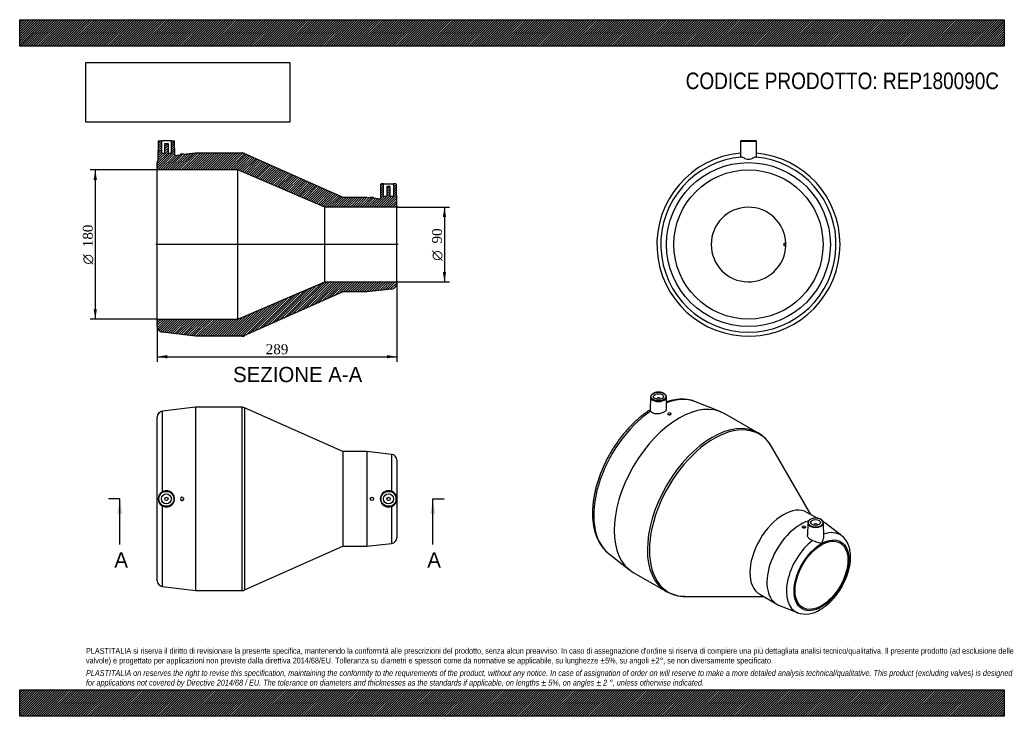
# Model space of a CAD drawing. Header units: millimetres. Extents: x 0 to 1188, y 0 to 840.
import ezdxf
from ezdxf.enums import TextEntityAlignment as Align
from ezdxf.lldxf.tags import DXFTag

# ---------------------------------------------------------------- set-up
doc = ezdxf.new("R2010")
doc.units = ezdxf.units.MM
doc.header["$LTSCALE"] = 4
for name, color, linetype in [('Default', 7, 'Continuous'), ('DV4_Default', 7, 'Continuous'), ('REP180090C', 7, 'Continuous')]:
    doc.layers.add(name, color=color, linetype=linetype)
doc.styles.add('SEACAD_Solid_Edge_ANSI', font='seans.ttf')
doc.styles.add('SEACAD_Solid_Edge_ANSI1_Symbols', font='semeca1.ttf')
doc.styles.add('SEACAD_Times_New_Roman', font='times.ttf')
tags = doc.linetypes.add('CENTER2', pattern=[28.575, 19.05, -3.175, 3.175, -3.175]).pattern_tags.tags
tags[10:11] = [DXFTag(74, 4), DXFTag(75, 0), DXFTag(340, '0'), DXFTag(46, 0.0), DXFTag(50, 0.0), DXFTag(44, 0.0), DXFTag(45, 0.0)]
tags[8:9] = [DXFTag(74, 4), DXFTag(75, 0), DXFTag(340, '0'), DXFTag(46, 0.0), DXFTag(50, 0.0), DXFTag(44, 0.0), DXFTag(45, 0.0)]
tags[6:7] = [DXFTag(74, 4), DXFTag(75, 0), DXFTag(340, '0'), DXFTag(46, 0.0), DXFTag(50, 0.0), DXFTag(44, 0.0), DXFTag(45, 0.0)]
tags[4:5] = [DXFTag(74, 4), DXFTag(75, 0), DXFTag(340, '0'), DXFTag(46, 0.0), DXFTag(50, 0.0), DXFTag(44, 0.0), DXFTag(45, 0.0)]
doc.dimstyles.new('ANSImm', dxfattribs={"dimtxt": 12, "dimasz": 12, "dimexe": 6, "dimexo": 0, "dimgap": 3, "dimtad": 1, "dimdsep": 46, "dimtxsty": 'SEACAD_Times_New_Roman', "dimblk1": '_SE_FILLED', "dimblk2": '_SE_FILLED', "dimsah": 1, "dimcen": 6, "dimazin": 0, "dimtfac": 0.85, "dimtdec": 3, "dimtofl": 0, "dimtmove": 0, "dimatfit": 3, "dimfxl": 1, "dimarcsym": 0})
picture_1 = doc.add_image_def('image1.jpg', size_in_pixel=(4302, 1260))

# ---------------------------------------------------------------- blocks, each defined once
blk = doc.blocks.new('SE')
at = {"layer": 'REP180090C', "color": 7, "linetype": 'Continuous'}
for p, q in [((212, 372.7), (172.2, 367.9)), ((212, 372.7), (212, 151.7)), ((268.5, 372.7), (212, 372.7)), ((268.5, 151.7), (268.5, 372.7)), ((271.4, 372), (271.4, 152.3)), ((390, 319.2), (271.4, 372)), ((166, 163.4), (166, 360.9)), ((172.2, 270.7), (172.2, 367.9)), ((390, 319.2), (390, 205.2)), ((419, 319.2), (390, 319.2)), ((419, 319.2), (419, 205.2)), ((448.8, 315.8), (419, 319.2)), ((448.8, 315.8), (448.8, 271.3)), ((455, 308.9), (455, 215.4)), ((197.8, 263), (197.8, 261.3)), ((172.2, 156.4), (172.2, 253.6)), ((448.8, 253.1), (448.8, 208.5)), ((271.4, 152.3), (390, 205.2)), ((390, 205.2), (419, 205.2)), ((419, 205.2), (448.8, 208.5)), ((172.2, 156.4), (212, 151.7)), ((212, 151.7), (268.5, 151.7))]:
    blk.add_line(p, q, dxfattribs=at)
for centre, radius in [((177, 262.2), 9.51), ((177, 262.2), 9.01), ((177, 262.2), 6), ((177, 262.2), 2), ((425, 262.2), 2), ((445, 262.2), 9.51), ((445, 262.2), 9.01), ((445, 262.2), 6), ((445, 262.2), 2)]:
    blk.add_circle(centre, radius, dxfattribs=at)
for centre, radius, start, end in [((268.5, 365.7), 7, 65.9711, 90), ((173, 360.9), 7, 96.8182, 180), ((448, 308.9), 7, 0, 83.6598), ((176.9, 262.2), 9.8, 118.9453, 241.0547), ((177, 262.2), 9.83, 240.7273, 119.2727), ((196, 262.2), 2, 25.1979, 334.8021), ((445, 262.2), 9.84, 67.6326, 292.3674), ((445.2, 262.2), 9.8, 291.7656, 68.2344), ((448, 215.4), 7, 276.3402, 0), ((173, 163.4), 7, 180, 263.1818), ((268.5, 158.7), 7, 270, 294.0289)]:
    blk.add_arc(centre, radius, start, end, dxfattribs=at)
blk = doc.blocks.new('SE1')
at = {"layer": 'REP180090C', "color": 7, "linetype": 'Continuous'}
for p, q in [((761.3, 385.2), (760.9, 369.2)), ((768.8, 382.9), (768.8, 382.3)), ((772.8, 382.3), (772.8, 382.9)), ((780.6, 370.8), (780.3, 385.2)), ((845.9, 367.2), (815.6, 379.3)), ((782.2, 364.6), (782.2, 364.2)), ((786.1, 364.2), (784.9, 363.5)), ((786.2, 364.5), (786.2, 364.6)), ((890.8, 341.8), (850.8, 364.9)), ((954.5, 243.2), (907, 325.3)), ((962.1, 238.9), (949.9, 245.9)), ((944.2, 228.4), (944.2, 228.3)), ((948.2, 228.1), (948.2, 228.4)), ((950.8, 233.3), (950.5, 218.6)), ((958.3, 231.1), (958.3, 230.4)), ((962.3, 230.4), (962.3, 231.1)), ((970.4, 234), (969.6, 234.5)), ((970.2, 216.6), (969.8, 233.3)), ((991.8, 217.7), (972.6, 232.6)), ((710.2, 196.8), (735.8, 176.5)), ((740.3, 173.5), (780.3, 150.4)), ((802.7, 144.6), (897.5, 144.5)), ((892.9, 147.2), (913.4, 135.3)), ((915.7, 134.2), (938.3, 125))]:
    blk.add_line(p, q, dxfattribs=at)
for centre, radius, start, end in [((868.6, 303.8), 44, 28.8885, 59.6212), ((960.1, 225.4), 13.6, 87.3371, 117.9889), ((802.2, 188.9), 44.3, 239.9766, 271.2473), ((948.4, 154.7), 31.4, 251.3895, 303.9133)]:
    blk.add_arc(centre, radius, start, end, dxfattribs=at)
for centre, major_axis, start_param, end_param in [((795.5, 269.2), (-55.3, -95.7), 3.141593, 6.283185), ((770.8, 385.1), (9.51, 0), 3.052141, 3.12925), ((770.8, 385.1), (9.51, 0), 3.12925, 6.283185), ((770.8, 382.9), (-2, 0), 2.451775, 6.283185), ((770.8, 382.9), (-2, 0), 0, 0.689817), ((770.8, 385.1), (9.51, 0), 0.012343, 0.035708), ((770.8, 385.1), (9.51, 0), 0, 0.012343), ((767.4, 285.5), (52.9, 91.6), 0.086505, 0.60958), ((767.4, 285.5), (52.9, 91.6), 0.084646, 0.086505), ((767.4, 285.5), (52.9, 91.6), 0.866585, 3.056946), ((835.5, 246.1), (55.3, 95.7), 0, 3.137603), ((784.2, 364.6), (-2, 0), 2.795981, 8.199593), ((837.5, 245), (-54.9, -95.2), 2.820871, 6.283185), ((835.5, 246.1), (55.3, 95.7), 6.281691, 6.283185), ((921.4, 196.5), (-28.5, -49.4), 3.141593, 6.283185), ((960.3, 233.7), (-9.01, 0), 2.381645, 6.283185), ((941.9, 184.7), (-28.5, -49.4), 3.688302, 6.283185), ((960.3, 233.3), (9.51, 0), 3.12925, 3.225577), ((960.3, 233.3), (9.51, 0), 3.225577, 6.213752), ((960.3, 233.7), (-9.01, 0), 0, 0.78579), ((960.3, 233.7), (-9.01, 0), 0.78579, 2.381645), ((960.3, 231.1), (2, 0), 0, 3.83141), ((960.3, 231.1), (2, 0), 5.593368, 6.283185), ((941.9, 184.7), (-28.5, -49.4), 3.062944, 3.167371), ((960.3, 233.3), (9.51, 0), 6.213752, 6.283185), ((960.3, 233.3), (9.51, 0), 0, 0.012343), ((963, 172.5), (-26.8, -46.5), 3.062944, 3.73803), ((963, 172.5), (-26.8, -46.5), -3.223027, -3.220241), ((963, 172.5), (-26.8, -46.5), 4.097286, 6.361834), ((835.5, 246.1), (55.3, 95.7), 3.137603, 3.141593), ((837.5, 245), (-54.9, -95.2), 0, 0.320722), ((941.9, 184.7), (-28.5, -49.4), 0, 0.078648)]:
    blk.add_ellipse(centre, major_axis=major_axis, ratio=0.57735, start_param=start_param, end_param=end_param, dxfattribs=at)
for centre, major_axis in [((770.8, 385.5), (-9.01, 0)), ((770.8, 385.5), (-6, 0)), ((946.2, 228.4), (2, 0)), ((960.3, 233.7), (6, 0)), ((967.4, 170), (-23.4, -40.5)), ((967.4, 170), (-22.5, -39))]:
    blk.add_ellipse(centre, major_axis=major_axis, ratio=0.57735, dxfattribs=at)
for points, knots in [([(770.7, 390.8), (770.5, 390.8), (769.7, 390.8), (768.4, 390.7), (766.9, 390.4), (765.5, 389.9), (764.2, 389.3), (763.1, 388.6), (762.3, 387.7), (761.7, 386.8), (761.4, 386.1), (761.4, 385.7), (761.4, 385.7)], [0, 0, 0, 0, 0.052926, 0.168535, 0.284256, 0.400198, 0.516462, 0.633095, 0.749934, 0.866188, 0.980624, 1, 1, 1, 1]), ([(780.3, 385.3), (780.3, 385.6), (780.2, 386.1), (779.9, 386.9), (779.3, 387.8), (778.4, 388.6), (777.4, 389.3), (776.1, 389.9), (774.7, 390.4), (773.2, 390.7), (771.8, 390.8), (771, 390.8), (770.7, 390.8)], [0, 0, 0, 0, 0.068159, 0.17331, 0.279615, 0.388018, 0.498016, 0.60868, 0.719341, 0.829842, 0.940208, 1, 1, 1, 1]), ([(815.5, 379.3), (814.7, 379.6), (813.1, 380.2), (810.1, 381.1), (806.9, 381.7), (803.5, 382.2), (800, 382.3), (796.4, 382.3), (792.7, 381.9), (789, 381.4), (785.2, 380.5), (782.4, 379.7), (780.8, 379.2), (780.4, 379.1)], [0, 0, 0, 0, 0.05036, 0.1233553, 0.1966755, 0.2704337, 0.3447086, 0.4195405, 0.4949314, 0.5708487, 0.6472336, 0.7240106, 0.7437894, 0.7437894, 0.7437894, 0.7437894]), ([(761, 369.7), (760.1, 369.2), (758.1, 367.9), (754.7, 365.5), (750.9, 362.6), (747.2, 359.6), (743.5, 356.3), (739.9, 352.9), (736.3, 349.2), (732.9, 345.5), (729.5, 341.6), (726.2, 337.5), (723, 333.3), (720, 329), (717, 324.6), (714.2, 320.1), (711.5, 315.5), (709, 310.8), (706.6, 306.1), (704.4, 301.3), (702.3, 296.4), (700.4, 291.6), (698.6, 286.7), (697, 281.8), (695.6, 276.9), (694.4, 272.1), (693.4, 267.3), (692.5, 262.5), (691.9, 257.7), (691.4, 253), (691.2, 248.4), (691.1, 243.9), (691.2, 239.5), (691.6, 235.2), (692.1, 231), (692.9, 226.9), (693.8, 223), (695, 219.3), (696.3, 215.7), (697.9, 212.3), (699.6, 209.1), (701.5, 206.1), (703.6, 203.3), (705.9, 200.7), (708.1, 198.5), (709.5, 197.4), (710.2, 196.9)], [0.0039902, 0.0039902, 0.0039902, 0.0039902, 0.0186721, 0.0418084, 0.0649315, 0.0880383, 0.1111274, 0.1341985, 0.157252, 0.1802892, 0.2033115, 0.2263209, 0.2493194, 0.2723091, 0.2952924, 0.3182714, 0.3412487, 0.3642265, 0.3872065, 0.4101911, 0.4331826, 0.4561834, 0.479196, 0.5022225, 0.5252652, 0.5483261, 0.5714072, 0.5945097, 0.6176348, 0.6407824, 0.6639518, 0.6871406, 0.7103445, 0.7335568, 0.7567637, 0.7799506, 0.8030989, 0.8261858, 0.8491857, 0.8720715, 0.8948175, 0.9174022, 0.9398121, 0.9620445, 0.9841087, 1, 1, 1, 1]), ([(761.3, 368), (761.8, 367.1), (762.7, 366.4), (765.1, 365.4), (766.7, 365.1), (769.9, 365), (771.7, 365.2), (775, 365.9), (776.5, 366.5), (778.9, 367.9), (779.8, 368.7), (780.5, 370), (780.6, 370.4), (780.6, 370.8)], [0, 0, 0, 0, 0.125, 0.125, 0.25, 0.25, 0.375, 0.375, 0.5, 0.5, 0.625, 0.625, 0.690542, 0.690542, 0.690542, 0.690542]), ([(784.9, 363.5), (784.5, 363.4), (784, 363.3), (783.2, 363.4), (782.8, 363.5), (782.3, 363.9), (782.2, 364), (782.2, 364.2)], [0, 0, 0, 0, 0.125, 0.125, 0.25, 0.25, 0.3553329, 0.3553329, 0.3553329, 0.3553329]), ([(969.8, 232.8), (969.8, 233.1), (969.8, 233.6), (969.6, 234.5), (969.2, 235.4), (968.5, 236.3), (967.5, 237), (966.4, 237.7), (965, 238.2), (963.6, 238.6), (962.1, 238.9), (961.2, 238.9), (960.7, 239)], [0, 0, 0, 0, 0.072536, 0.174059, 0.275693, 0.379008, 0.484272, 0.590695, 0.697448, 0.804091, 0.910578, 1, 1, 1, 1]), ([(948.2, 228.1), (948.2, 227.8), (947.9, 227.4), (947.2, 227), (946.7, 226.9), (945.6, 227), (945.1, 227.1), (944.4, 227.7), (944.2, 228), (944.2, 228.3)], [0, 0, 0, 0, 0.125, 0.125, 0.25, 0.25, 0.375, 0.375, 0.4994842, 0.4994842, 0.4994842, 0.4994842]), ([(953.7, 237.4), (953.5, 237.2), (952.9, 236.9), (952.1, 236.2), (951.4, 235.3), (950.9, 234.4), (950.8, 233.5), (950.8, 233), (950.9, 232.8)], [0, 0, 0, 0, 0.10311, 0.29904, 0.494927, 0.688657, 0.878303, 1, 1, 1, 1]), ([(956.5, 212), (955.8, 212.2), (955.1, 212.5), (953.8, 213.2), (953.2, 213.6), (951.7, 214.9), (951, 216), (950.5, 217.6), (950.5, 218.1), (950.5, 218.6)], [0, 0, 0, 0, 0.0625, 0.0625, 0.125, 0.125, 0.25, 0.25, 0.3040017, 0.3040017, 0.3040017, 0.3040017]), ([(956.5, 212), (958.6, 211.5), (960.7, 210.7), (963.5, 209.8), (964.3, 209.5), (965.5, 209.1), (965.9, 209), (966.4, 208.8), (966.6, 208.8), (967, 208.8), (967.2, 208.8), (967.6, 209), (967.7, 209.2), (968, 209.7), (968.2, 209.9), (968.6, 210.6), (968.8, 211), (969.4, 212.4), (969.7, 213.4), (970.1, 215.2), (970.2, 215.9), (970.2, 216.7)], [0, 0, 0, 0, 0.25, 0.25, 0.375, 0.375, 0.4375, 0.4375, 0.46875, 0.46875, 0.5, 0.5, 0.53125, 0.53125, 0.5625, 0.5625, 0.625, 0.625, 0.75, 0.75, 0.8511179, 0.8511179, 0.8511179, 0.8511179]), ([(965.9, 128.6), (966.5, 129), (967.8, 129.8), (970.3, 131.4), (973, 133.4), (975.7, 135.7), (978.3, 138.2), (980.8, 140.8), (983.3, 143.5), (985.6, 146.5), (987.8, 149.5), (989.9, 152.6), (991.9, 155.9), (993.7, 159.2), (995.4, 162.6), (996.9, 166), (998.3, 169.5), (999.4, 173), (1000.4, 176.5), (1001.2, 180), (1001.9, 183.5), (1002.3, 186.9), (1002.5, 190.3), (1002.5, 193.6), (1002.3, 196.8), (1001.8, 199.9), (1001.2, 202.9), (1000.3, 205.7), (999.2, 208.3), (997.9, 210.8), (996.4, 213), (994.8, 215), (993.2, 216.6), (992.3, 217.3), (991.9, 217.6)], [0, 0, 0, 0, 0.017515, 0.050128, 0.082698, 0.115221, 0.147685, 0.180087, 0.21243, 0.244722, 0.276975, 0.3092, 0.341411, 0.373621, 0.405842, 0.438084, 0.470363, 0.502692, 0.535084, 0.567551, 0.600104, 0.632748, 0.665482, 0.698295, 0.73116, 0.764007, 0.796748, 0.829274, 0.861461, 0.893191, 0.924382, 0.955009, 0.985108, 1, 1, 1, 1])]:
    blk.add_open_spline(points, degree=3, knots=knots, dxfattribs=at)
for points in [[(761.3, 368), (761.1, 368.5), (760.9, 368.9), (760.9, 369.2)], [(786.2, 364.5), (786.2, 364.4), (786.2, 364.3), (786.1, 364.2)]]:
    blk.add_open_spline(points, degree=3, dxfattribs=at)
blk = doc.blocks.new('SE2')
at = {"layer": 'REP180090C', "color": 7, "linetype": 'Continuous'}
for p, q in [((869.8, 693.4), (869.5, 674.7)), ((869.8, 693.4), (888.9, 693.4)), ((888.4, 693.9), (870.3, 693.9)), ((889.2, 674.7), (888.9, 693.4)), ((922.3, 570.4), (924.3, 570.4)), ((922.3, 567.4), (922.3, 570.4)), ((924.3, 567.4), (922.3, 567.4))]:
    blk.add_line(p, q, dxfattribs=at)
for radius in [98.8, 90]:
    blk.add_circle((879.3, 568.9), radius, dxfattribs=at)
for centre, radius, start, end in [((870.3, 693.4), 0.5, 90, 179), ((888.4, 693.4), 0.5, 1, 90), ((879.3, 568.9), 110.5, 95.0676, 0), ((879.3, 568.9), 110.5, 0, 84.9324), ((879.3, 568.9), 105.7, 94.6517, 85.3483), ((879.3, 568.9), 45, 1.9102, 358.0898), ((879.3, 568.9), 45, 358.0898, 1.9102)]:
    blk.add_arc(centre, radius, start, end, dxfattribs=at)
for points in [[(869.5, 674.7), (869.5, 674.5), (869.9, 674.4), (870.8, 674.3)], [(887.9, 674.3), (888.7, 674.4), (889.2, 674.5), (889.2, 674.7)]]:
    blk.add_open_spline(points, degree=3, dxfattribs=at)
blk.add_open_spline([(887.9, 674.3), (887, 674.1), (885.8, 673.5), (883.6, 672.5), (882.8, 672.2), (881.2, 671.6), (880.3, 671.4), (878.4, 671.4), (877.5, 671.6), (875.9, 672.2), (875.1, 672.5), (873.7, 673.2), (873, 673.5), (871.8, 674), (871.2, 674.2), (870.8, 674.3)], degree=3, knots=[0, 0, 0, 0, 0.25, 0.25, 0.375, 0.375, 0.5, 0.5, 0.625, 0.625, 0.75, 0.75, 0.875, 0.875, 1, 1, 1, 1], dxfattribs=at)
blk = doc.blocks.new('SE4')
at = {"color": 7, "linetype": 'Continuous', "style": 'SEACAD_Solid_Edge_ANSI'}
blk.add_text('A', height=18.4, dxfattribs=at).set_placement((491.8, 197.8), align=Align.TOP_LEFT)
blk = doc.blocks.new('SE5')
at = {"color": 7, "linetype": 'Continuous', "style": 'SEACAD_Solid_Edge_ANSI'}
blk.add_text('A', height=18.4, dxfattribs=at).set_placement((114.2, 197.8), align=Align.TOP_LEFT)
blk = doc.blocks.new('SEANNOT_GROUP')
at = {"linetype": 'Continuous'}
blk.add_hatch(color=7, dxfattribs=at).paths.add_polyline_path([(501.5, 243.8), (498.5, 262.2), (495.4, 243.8)])
at = {"color": 7, "linetype": 'Continuous'}
blk.add_lwpolyline([(498.5, 207), (498.5, 262.2)], dxfattribs=at)
blk = doc.blocks.new('SEANNOT_GROUP1')
at = {"linetype": 'Continuous'}
blk.add_hatch(color=7, dxfattribs=at).paths.add_polyline_path([(123.9, 243.8), (120.8, 262.2), (117.8, 243.8)])
at = {"color": 7, "linetype": 'Continuous'}
blk.add_lwpolyline([(120.8, 207), (120.8, 262.2)], dxfattribs=at)
blk = doc.blocks.new('SE3')
at = {"layer": 'Default', "color": 7, "linetype": 'CENTER2'}
for p, q in [((120.8, 262.2), (107, 262.2)), ((498.5, 262.2), (512.3, 262.2))]:
    blk.add_line(p, q, dxfattribs=at)
at = {"layer": 'Default', "color": 7, "linetype": 'CENTER2', "const_width": 0.0001}
blk.add_lwpolyline([(498.5, 262.2), (120.8, 262.2)], dxfattribs=at)
at = {"layer": 'Default'}
for name in ['SEANNOT_GROUP1', 'SEANNOT_GROUP', 'SE5', 'SE4']:
    blk.add_blockref(name, (0, 0), dxfattribs=at)
blk = doc.blocks.new('SE6')
at = {"layer": 'REP180090C', "linetype": 'Continuous'}
h = blk.add_hatch(dxfattribs=at)
h.set_pattern_fill('LINE', scale=0.62992, angle=45, style=0)
edge = h.paths.add_edge_path()
edge.add_line((427, 625.5), (423, 625.5))
edge.add_line((423, 625.5), (423, 625.4))
edge.add_line((423, 625.4), (419, 625.9))
edge.add_line((419, 625.9), (390, 625.9))
edge.add_line((390, 625.9), (271.4, 678.8))
edge.add_arc((268.5, 672.4), 7, 65.9711, 90)
edge.add_line((268.5, 679.4), (212, 679.4))
edge.add_line((212, 679.4), (197.8, 677.7))
edge.add_line((197.8, 677.7), (194, 677.7))
edge.add_line((194, 677.7), (194, 677.2))
edge.add_line((194, 677.2), (186.8, 676.4))
edge.add_line((186.8, 676.4), (186.5, 693.4))
edge.add_arc((186, 693.4), 0.5, 1, 90)
edge.add_line((186, 693.9), (183, 693.9))
edge.add_line((183, 693.9), (183, 678.9))
edge.add_line((183, 678.9), (179, 678.9))
edge.add_line((179, 678.9), (179, 690.7))
edge.add_line((179, 690.7), (175, 690.7))
edge.add_line((175, 690.7), (175, 678.9))
edge.add_line((175, 678.9), (171, 678.9))
edge.add_line((171, 678.9), (171, 693.9))
edge.add_line((171, 693.9), (168, 693.9))
edge.add_arc((168, 693.4), 0.5, 90, 179)
edge.add_line((167.5, 693.4), (167.1, 671.4))
edge.add_arc((173, 667.7), 7, 147.315, 180)
edge.add_line((166, 667.7), (166, 658.9))
edge.add_line((166, 658.9), (263, 658.9))
edge.add_line((263, 658.9), (368, 613.9))
edge.add_line((368, 613.9), (455, 613.9))
edge.add_line((455, 613.9), (455, 615.6))
edge.add_arc((448, 615.6), 7, 0, 7.3241)
edge.add_line((455, 616.5), (454.5, 641.4))
edge.add_arc((454, 641.4), 0.5, 1, 90)
edge.add_line((454, 641.9), (451, 641.9))
edge.add_line((451, 641.9), (451, 626.9))
edge.add_line((451, 626.9), (447, 626.9))
edge.add_line((447, 626.9), (447, 638.7))
edge.add_line((447, 638.7), (443, 638.7))
edge.add_line((443, 638.7), (443, 626.9))
edge.add_line((443, 626.9), (439, 626.9))
edge.add_line((439, 626.9), (439, 641.9))
edge.add_line((439, 641.9), (436, 641.9))
edge.add_arc((436, 641.4), 0.5, 90, 179)
edge.add_line((435.5, 641.4), (435.2, 624.1))
edge.add_line((435.2, 624.1), (427, 625))
edge.add_line((427, 625), (427, 625.5))
h = blk.add_hatch(dxfattribs=at)
h.set_pattern_fill('LINE', scale=0.62992, angle=45, style=0)
edge = h.paths.add_edge_path()
edge.add_line((455, 523.9), (368, 523.9))
edge.add_line((368, 523.9), (263, 478.9))
edge.add_line((263, 478.9), (166, 478.9))
edge.add_line((166, 478.9), (166, 470.1))
edge.add_arc((173, 470.1), 7, 180, 263.1818)
edge.add_line((172.2, 463.1), (212, 458.4))
edge.add_line((212, 458.4), (268.5, 458.4))
edge.add_arc((268.5, 465.4), 7, 270, 294.0289)
edge.add_line((271.4, 459), (390, 511.9))
edge.add_line((390, 511.9), (419, 511.9))
edge.add_line((419, 511.9), (448.8, 515.2))
edge.add_arc((448, 522.1), 7, 276.3402, 360)
edge.add_line((455, 522.1), (455, 523.9))
at = {"layer": 'DV4_Default', "color": 7, "linetype": 'CENTER2'}
blk.add_line((456.8, 568.9), (164.3, 568.9), dxfattribs=at)
at = {"layer": 'REP180090C', "color": 7, "linetype": 'Continuous'}
for p, q in [((167.1, 671.4), (167.5, 693.4)), ((168, 693.9), (171, 693.9)), ((183, 693.9), (171, 693.9)), ((171, 693.9), (171, 678.9)), ((175, 690.7), (179, 690.7)), ((175, 678.9), (175, 690.7)), ((179, 690.7), (179, 678.9)), ((183, 693.9), (186, 693.9)), ((183, 678.9), (183, 693.9)), ((186.5, 693.4), (186.8, 676.4)), ((171, 678.9), (175, 678.9)), ((179, 678.9), (183, 678.9)), ((186.8, 676.4), (194, 677.2)), ((197.8, 677.7), (194, 677.7)), ((194, 677.7), (194, 677.2)), ((197.8, 677.7), (212, 679.4)), ((212, 679.4), (268.5, 679.4)), ((271.4, 678.8), (390, 625.9)), ((166, 658.9), (166, 667.7)), ((166, 478.9), (166, 658.9)), ((263, 658.9), (166, 658.9)), ((263, 478.9), (263, 658.9)), ((368, 613.9), (263, 658.9)), ((439, 641.9), (436, 641.9)), ((439, 641.9), (451, 641.9)), ((439, 626.9), (439, 641.9)), ((451, 641.9), (451, 626.9)), ((454, 641.9), (451, 641.9)), ((435.5, 641.4), (435.2, 624.1)), ((443, 638.7), (443, 626.9)), ((447, 638.7), (443, 638.7)), ((447, 626.9), (447, 638.7)), ((455, 616.5), (454.5, 641.4)), ((390, 625.9), (419, 625.9)), ((419, 625.9), (423, 625.4)), ((427, 625.5), (423, 625.5)), ((423, 625.5), (423, 625.4)), ((427, 625), (427, 625.5)), ((427, 625), (435.2, 624.1)), ((443, 626.9), (439, 626.9)), ((451, 626.9), (447, 626.9)), ((368, 523.9), (368, 613.9)), ((455, 613.9), (368, 613.9)), ((455, 615.6), (455, 613.9)), ((455, 523.9), (455, 613.9)), ((263, 478.9), (368, 523.9)), ((368, 523.9), (455, 523.9)), ((455, 523.9), (455, 522.1)), ((390, 511.9), (271.4, 459)), ((419, 511.9), (390, 511.9)), ((448.8, 515.2), (419, 511.9)), ((166, 478.9), (263, 478.9)), ((166, 470.1), (166, 478.9)), ((212, 458.4), (172.2, 463.1)), ((268.5, 458.4), (212, 458.4))]:
    blk.add_line(p, q, dxfattribs=at)
for centre, radius, start, end in [((168, 693.4), 0.5, 90, 179), ((186, 693.4), 0.5, 1, 90), ((268.5, 672.4), 7, 65.9711, 90), ((173, 667.7), 7, 147.315, 180), ((436, 641.4), 0.5, 90, 179), ((454, 641.4), 0.5, 1, 90), ((448, 615.6), 7, 0, 7.3241), ((448, 522.1), 7, 276.3402, 0), ((173, 470.1), 7, 180, 263.1818), ((268.5, 465.4), 7, 270, 294.0289)]:
    blk.add_arc(centre, radius, start, end, dxfattribs=at)
blk = doc.blocks.new('GDimGGroup')
at = {"layer": 'Default', "linetype": 'Continuous'}
for points in [[(514.5, 601.9), (512.5, 613.9), (510.5, 601.9)], [(514.5, 535.9), (510.5, 535.9), (512.5, 523.9)]]:
    blk.add_hatch(color=7, dxfattribs=at).paths.add_polyline_path(points)
at = {"layer": 'Default', "color": 7, "linetype": 'Continuous'}
for p, q in [((455, 613.9), (518.5, 613.9)), ((512.5, 613.9), (512.5, 523.9)), ((455, 523.9), (518.5, 523.9))]:
    blk.add_line(p, q, dxfattribs=at)
for s, style, p in [('90', 'SEACAD_Times_New_Roman', (497.5, 570.2)), ('O', 'SEACAD_Solid_Edge_ANSI1_Symbols', (497.5, 549.3))]:
    blk.add_text(s, height=12, rotation=90, dxfattribs=dict(at, style=style)).set_placement(p, align=Align.TOP_LEFT)
blk = doc.blocks.new('GDimGGroup1')
at = {"layer": 'Default', "linetype": 'Continuous'}
for points in [[(89.2, 646.9), (93.2, 646.9), (91.2, 658.9)], [(89.2, 490.9), (91.2, 478.9), (93.2, 490.9)]]:
    blk.add_hatch(color=7, dxfattribs=at).paths.add_polyline_path(points)
at = {"layer": 'Default', "color": 7, "linetype": 'Continuous'}
for p, q in [((166, 658.9), (85.2, 658.9)), ((91.2, 658.9), (91.2, 478.9)), ((166, 478.9), (85.2, 478.9))]:
    blk.add_line(p, q, dxfattribs=at)
for s, style, p in [('180', 'SEACAD_Times_New_Roman', (76.2, 565.7)), ('O', 'SEACAD_Solid_Edge_ANSI1_Symbols', (76.2, 544.8))]:
    blk.add_text(s, height=12, rotation=90, dxfattribs=dict(at, style=style)).set_placement(p, align=Align.TOP_LEFT)
blk = doc.blocks.new('DMBLK24')
at = {"layer": 'Default', "linetype": 'Continuous'}
for points in [[(178, 431.6), (178, 435.6), (166, 433.6)], [(443, 431.6), (455, 433.6), (443, 435.6)]]:
    blk.add_hatch(color=7, dxfattribs=at).paths.add_polyline_path(points)
at = {"layer": 'Default', "color": 7, "linetype": 'Continuous'}
for p, q in [((455, 522.1), (455, 427.6)), ((166, 470.1), (166, 427.6)), ((166, 433.6), (455, 433.6))]:
    blk.add_line(p, q, dxfattribs=at)
at = {"layer": 'Default', "color": 7, "linetype": 'Continuous', "style": 'SEACAD_Times_New_Roman'}
blk.add_text('289', height=12, dxfattribs=at).set_placement((296.9, 448.6), align=Align.TOP_LEFT)
blk = doc.blocks.new('_SE_FILLED')
at = {"color": 0}
blk.add_line((0, 0), (-1, 0), dxfattribs=at)
blk.add_solid([(0, 0), (-1, -0.1665), (-1, 0.1665), (0, 0)], dxfattribs=at)

msp = doc.modelspace()

# ---------------------------------------------------------------- hatches: boundary and pattern name
at = {"layer": 'Default', "linetype": 'Continuous'}
h = msp.add_hatch(dxfattribs=at)
h.set_pattern_fill('LINE', scale=0.629921, angle=45, style=0)
h.paths.add_polyline_path([(1188, 808), (1188, 840), (0, 840), (0, 808)])
for points in [[(1188, 808), (1188, 840), (0, 840), (0, 808)], [(1188, 0), (1188, 32), (0, 32), (0, 0)]]:
    msp.add_hatch(color=7, dxfattribs=at).paths.add_polyline_path(points)
h = msp.add_hatch(dxfattribs=at)
h.set_pattern_fill('LINE', scale=0.629921, angle=45, style=0)
h.paths.add_polyline_path([(1188, 0), (1188, 32), (0, 32), (0, 0)])

# ---------------------------------------------------------------- linework, layer by layer
at = {"layer": 'Default', "color": 7, "linetype": 'Continuous'}
for p, q in [((0, 840), (1188, 840)), ((0, 808), (0, 840)), ((1188, 840), (1188, 808)), ((1188, 808), (0, 808)), ((0, 32), (1188, 32)), ((0, 0), (0, 32)), ((1188, 32), (1188, 0)), ((1188, 0), (0, 0))]:
    msp.add_line(p, q, dxfattribs=at)

# ---------------------------------------------------------------- block references
at = {"layer": 'Default'}
for name in ['SE6', 'SE2', 'GDimGGroup1', 'GDimGGroup', 'SE1', 'SE', 'SE3']:
    msp.add_blockref(name, (0, 0), dxfattribs=at)

# ---------------------------------------------------------------- texts
at = {"layer": 'Default', "color": 7, "linetype": 'Continuous', "style": 'SEACAD_Solid_Edge_ANSI'}
msp.add_text('SEZIONE A-A', height=18.4, dxfattribs=at).set_placement((257.45, 421.371), align=Align.TOP_LEFT)
at = {"layer": 'Default', "attachment_point": 1}
for s, insert, char_height, width in [('{\\fArial Narrow|b0||i0||c0|p34;\\C7;\\H20.;\\W1.;CODICE PRODOTTO: REP180090C}', (803.555, 776.254), 20, 379.20913), ("{\\fArial Narrow|b0||i0||c0|p34;\\C7;\\H7.;\\W1.;PLASTITALIA si riserva il diritto di revisionare la presente specifica, mantenendo la conformità alle prescrizioni del prodotto, senza alcun preavviso. In caso di assegnazione d'ordine si riserva di compiere una più dettagliata analisi tecnico/qualitativa. Il presente prodotto (ad esclusione delle \\P}{\\fArial Narrow|b0||i0||c0|p34;\\C7;\\H7.;\\W1.;valvole) è progettato per applicazioni non previste dalla direttiva 2014/68/EU. Tolleranza su diametri e spessori come da normative se applicabile, su lunghezze ±5%, su angoli ±2°, se non diversamente specificato.\\P}{\\fArial Narrow|b0||i0||c0|p34;\\C7;\\H2.;\\W1.;   \\P}{\\fArial Narrow|b0||i1||c0|p34;\\C7;\\H7.;\\W1.;PLASTITALIA on reserves the right to revise this specification, maintaining the conformity to the requirements of the product, without any notice. In case of assignation of order on will reserve to make a more detailed analysis technical/qualitative. This product (excluding valves) is designed \\P}{\\fArial Narrow|b0||i1||c0|p34;\\C7;\\H7.;\\W1.;for applications not covered by Directive 2014/68 / EU. The tolerance on diameters and thicknesses as the standards if applicable, on lengths ± 5%, on angles ± 2 °, unless otherwise indicated.\\P}", (80, 82.409), 7, 1028)]:
    msp.add_mtext(s, dxfattribs=dict(at, insert=insert, char_height=char_height, width=width))

# ---------------------------------------------------------------- dimensions: what is measured, and where the dimension line sits
at = {"layer": 'Default', "color": 7, "linetype": 'Continuous'}
dim = msp.add_linear_dim(base=(455.014, 433.582), p1=(166.014, 478.867), p2=(455.014, 523.867), text='\\A1;<>', dimstyle='ANSImm', dxfattribs=at)
dim.commit()
dim.dimension.update_dxf_attribs({"geometry": 'DMBLK24', "text_midpoint": (310.514, 433.582), "dimtype": 160})

# ---------------------------------------------------------------- pictures from other files: only their frames are drawn
image = msp.add_image(picture_1, insert=(80, 716.413), size_in_units=(245.829, 72))
image.dxf.flags = 7

doc.saveas('drawing.dxf')
